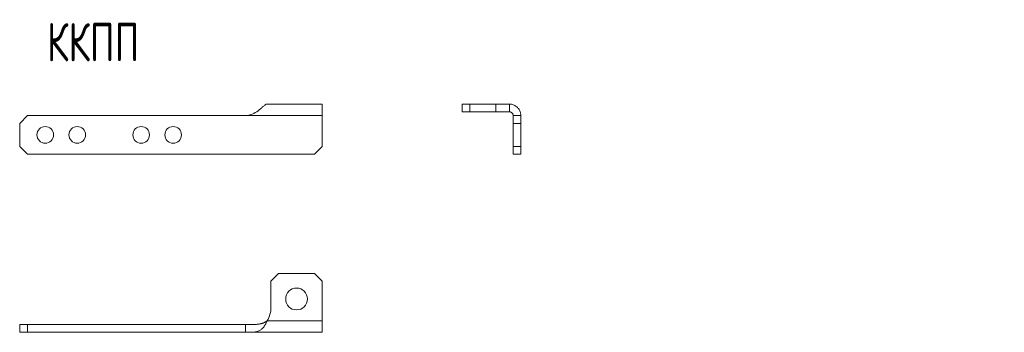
# Model space of a CAD drawing. Header units: millimetres. Extents: x -73 to 312, y -194 to 292.
# Tile 1 of 2: x -73 to 312, y -194 to -72. Entities that reach past the tile are written whole.
import ezdxf

# ---------------------------------------------------------------- set-up
doc = ezdxf.new("R2010")
doc.units = ezdxf.units.MM
doc.styles.add('SLDTEXTSTYLE3', font='TXT', dxfattribs={"width": 0.7, "bigfont": 'bigfont'})

msp = doc.modelspace()

# ---------------------------------------------------------------- linework, layer by layer
at = {"color": 7, "linetype": 'Continuous', "lineweight": 15}
for p, q in [((23.41, -105.05), (44.92, -105.05)), ((44.92, -105.05), (44.92, -109.55)), ((99.63, -108.05), (99.63, -105.05)), ((99.63, -105.05), (102.63, -105.05)), ((102.63, -105.05), (102.63, -108.05)), ((102.63, -105.05), (112.84, -105.05)), ((112.84, -105.05), (118.13, -105.05)), ((118.13, -108.05), (118.13, -105.05)), ((-70.33, -109.55), (-73.33, -112.55)), ((-70.33, -109.55), (14.92, -109.55)), ((44.92, -121.55), (44.92, -109.55)), ((102.63, -108.05), (99.63, -108.05)), ((102.63, -108.05), (112.84, -108.05)), ((118.13, -108.05), (112.84, -108.05)), ((119.62, -112.55), (119.62, -109.55)), ((119.62, -109.55), (122.63, -109.55)), ((122.63, -109.55), (122.63, -112.55)), ((-73.33, -112.55), (-73.33, -121.55)), ((122.63, -112.55), (119.62, -112.55)), ((119.62, -112.55), (119.62, -121.55)), ((122.63, -112.55), (122.63, -121.55)), ((-73.33, -121.55), (-70.33, -124.55)), ((41.92, -124.55), (44.92, -121.55)), ((119.62, -121.55), (122.63, -121.55)), ((119.62, -124.55), (119.62, -121.55)), ((122.63, -121.55), (122.63, -124.55)), ((-70.33, -124.55), (41.92, -124.55)), ((122.63, -124.55), (119.62, -124.55)), ((27.92, -171.14), (24.92, -174.14)), ((41.92, -171.14), (27.92, -171.14)), ((44.92, -174.14), (41.92, -171.14)), ((24.92, -174.14), (24.92, -184.35)), ((44.92, -189.64), (44.92, -174.14)), ((-73.33, -194.14), (-73.33, -191.14)), ((-73.33, -191.14), (-70.33, -191.14)), ((-70.33, -191.14), (-70.33, -194.14)), ((-70.33, -191.14), (14.92, -191.14)), ((14.92, -194.14), (14.92, -191.14)), ((44.92, -189.64), (44.92, -194.14)), ((-70.33, -194.14), (-73.33, -194.14)), ((-70.33, -194.14), (14.92, -194.14)), ((14.92, -194.14), (44.92, -194.14))]:
    msp.add_line(p, q, dxfattribs=at)
at = {"color": 7, "linetype": 'Continuous', "lineweight": 0}
for p, q in [((112.84, -108.05), (112.84, -105.05)), ((14.92, -109.55), (44.92, -109.55)), ((23.41, -189.64), (44.92, -189.64))]:
    msp.add_line(p, q, dxfattribs=at)
at = {"color": 7, "linetype": 'Continuous', "lineweight": 15}
for centre, radius in [((-63.33, -117.05), 3.25), ((-50.83, -117.05), 3.25), ((-25.83, -117.05), 3.25), ((-13.33, -117.05), 3.25), ((34.92, -181.14), 4.25)]:
    msp.add_circle(centre, radius, dxfattribs=at)
msp.add_arc((14.92, -184.35), 10, 328.0782, 0, dxfattribs=at)
for points, knots in [([(14.92, -109.55), (15.88, -109.47), (16.77, -109.26), (18.43, -108.6), (19.2, -108.14), (20.26, -107.34), (20.6, -107.06), (21.25, -106.5), (21.55, -106.22), (22.14, -105.71), (22.41, -105.48), (22.93, -105.15), (23.18, -105.05), (23.41, -105.05)], [0, 0, 0, 0, 0.25, 0.25, 0.5, 0.5, 0.625, 0.625, 0.75, 0.75, 0.875, 0.875, 1, 1, 1, 1]), ([(122.63, -109.55), (122.63, -109.47), (122.63, -109.26), (122.54, -108.6), (122.44, -108.14), (122.06, -107.34), (121.89, -107.06), (121.45, -106.5), (121.17, -106.22), (120.5, -105.71), (120.1, -105.48), (119.19, -105.15), (118.67, -105.05), (118.13, -105.05)], [0, 0, 0, 0, 0.25, 0.25, 0.5, 0.5, 0.625, 0.625, 0.75, 0.75, 0.875, 0.875, 1, 1, 1, 1]), ([(119.62, -109.55), (119.62, -109.55), (119.62, -109.53), (119.62, -109.5), (119.62, -109.46), (119.62, -109.41), (119.61, -109.35), (119.6, -109.28), (119.58, -109.2), (119.56, -109.11), (119.52, -109.01), (119.48, -108.91), (119.42, -108.8), (119.35, -108.69), (119.26, -108.57), (119.16, -108.46), (119.03, -108.36), (118.89, -108.26), (118.73, -108.17), (118.54, -108.11), (118.34, -108.06), (118.2, -108.06), (118.13, -108.05)], [0, 0, 0, 0, 0.063198, 0.124793, 0.184809, 0.243273, 0.300212, 0.355659, 0.409646, 0.46221, 0.513389, 0.563227, 0.61177, 0.659067, 0.705172, 0.750144, 0.794044, 0.83694, 0.878905, 0.920014, 0.96035, 1, 1, 1, 1]), ([(14.92, -191.14), (15.11, -191.14), (15.48, -191.14), (16.03, -191.14), (16.57, -191.14), (17.09, -191.14), (17.6, -191.13), (18.09, -191.12), (18.56, -191.1), (19.03, -191.08), (19.47, -191.04), (19.9, -191), (20.32, -190.94), (20.72, -190.87), (21.11, -190.78), (21.48, -190.68), (21.84, -190.55), (22.19, -190.41), (22.51, -190.24), (22.83, -190.06), (23.13, -189.86), (23.32, -189.71), (23.41, -189.64)], [0, 0, 0, 0, 0.063198, 0.124793, 0.184809, 0.243273, 0.300212, 0.355659, 0.409646, 0.46221, 0.513389, 0.563227, 0.61177, 0.659067, 0.705172, 0.750144, 0.794044, 0.83694, 0.878905, 0.920014, 0.96035, 1, 1, 1, 1]), ([(14.92, -194.14), (15.88, -194.14), (16.77, -194.15), (18.43, -194.05), (19.2, -193.95), (20.26, -193.57), (20.6, -193.41), (21.25, -192.96), (21.55, -192.69), (22.14, -192.02), (22.41, -191.62), (22.93, -190.71), (23.18, -190.19), (23.41, -189.64)], [0, 0, 0, 0, 0.25, 0.25, 0.5, 0.5, 0.625, 0.625, 0.75, 0.75, 0.875, 0.875, 1, 1, 1, 1])]:
    msp.add_open_spline(points, degree=3, knots=knots, dxfattribs=at)

# ---------------------------------------------------------------- texts
at = {"color": 7, "linetype": 'Continuous', "lineweight": 0, "insert": (-62.67, -73.33), "char_height": 15, "attachment_point": 1, "style": 'SLDTEXTSTYLE3'}
msp.add_mtext('\\M+1844B\\M+1844B\\M+18450\\M+18450', dxfattribs=at)

doc.saveas('drawing.dxf')
